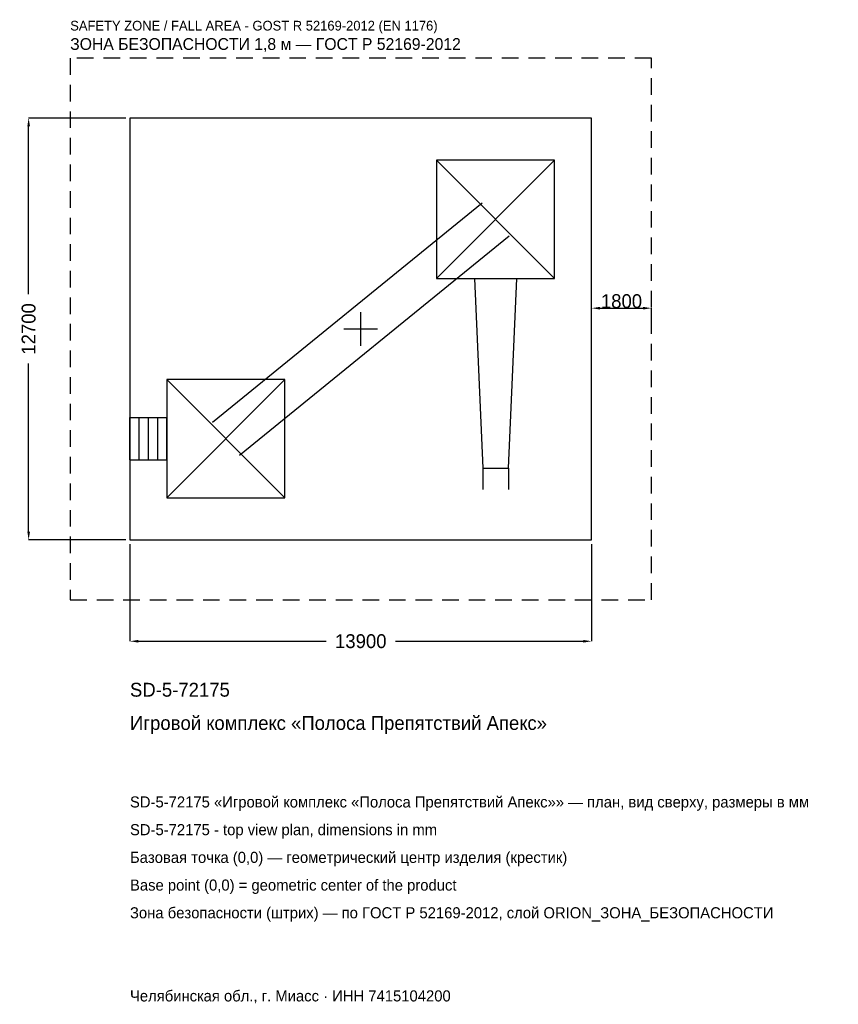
# Model space of a CAD drawing. Header units: metres. Extents: x -10271 to 14379, y -20329 to 9310.
import ezdxf

# ---------------------------------------------------------------- set-up
doc = ezdxf.new("R2010")
doc.units = ezdxf.units.M
doc.linetypes.add('DASHED', pattern=[800, 500, -300])
for name, color, linetype in [('ЗСК_ДАННЫЕ', 3, 'Continuous'), ('ЗСК_ЗОНА_БЕЗОПАСНОСТИ', 1, 'Continuous'), ('ЗСК_КОНТУР', 7, 'Continuous'), ('ЗСК_РАЗМЕРЫ', 8, 'Continuous')]:
    doc.layers.add(name, color=color, linetype=linetype)
doc.dimstyles.new('ORION', dxfattribs={"dimtxt": 417, "dimasz": 250.2, "dimexe": 1.25, "dimexo": 125.1, "dimtad": 1, "dimdec": 0, "dimcen": 2.5, "dimazin": 3, "dimtfac": 1, "dimtmove": 0, "dimatfit": 3})

# ---------------------------------------------------------------- blocks, each defined once
blk = doc.blocks.new('_CLOSEDFILLED')
at = {"color": 0, "linetype": 'BYBLOCK'}
blk.add_solid([(-1, 0.16), (0, 0), (-1, -0.16)], dxfattribs=at)
blk = doc.blocks.new('*D1')
for p, q in [((-6950, -6475.1), (-6950, -9401)), ((6950, -6475.1), (6950, -9401)), ((-6699.8, -9401), (-1042.5, -9401)), ((1042.5, -9401), (6699.8, -9401))]:
    blk.add_line(p, q)
at = {"layer": 'Defpoints'}
for p in [(-6950, -6350), (6950, -6350), (-6950, -9401)]:
    blk.add_point(p, dxfattribs=at)
at = {"layer": 'ЗСК_РАЗМЕРЫ', "xscale": 250.2, "yscale": 250.2, "rotation": 180}
blk.add_blockref('_CLOSEDFILLED', (-6950, -9401), dxfattribs=at)
at = {"layer": 'ЗСК_РАЗМЕРЫ', "xscale": 250.2, "yscale": 250.2}
blk.add_blockref('_CLOSEDFILLED', (6950, -9401), dxfattribs=at)
at = {"layer": 'ЗСК_РАЗМЕРЫ', "insert": (0, -9401), "char_height": 417, "attachment_point": 5}
blk.add_mtext('13900', dxfattribs=at)
blk = doc.blocks.new('*D2')
for p, q in [((-7075.1, 6350), (-10001, 6350)), ((-10001, 1042.5), (-10001, 6099.8)), ((-10001, -6099.8), (-10001, -1042.5)), ((-7075.1, -6350), (-10001, -6350))]:
    blk.add_line(p, q)
at = {"layer": 'Defpoints'}
for p in [(-6950, 6350), (-10001, -6350), (-6950, -6350)]:
    blk.add_point(p, dxfattribs=at)
at = {"layer": 'ЗСК_РАЗМЕРЫ', "xscale": 250.2, "yscale": 250.2}
for p, rotation in [((-10001, 6350), 90), ((-10001, -6350), 270)]:
    blk.add_blockref('_CLOSEDFILLED', p, dxfattribs=dict(at, rotation=rotation))
at = {"layer": 'ЗСК_РАЗМЕРЫ', "insert": (-10001, 0), "char_height": 417, "attachment_point": 5, "rotation": 90}
blk.add_mtext('12700', dxfattribs=at)
blk = doc.blocks.new('ОРИОН SD-5-72175 Игровой комплекс Полоса Препятствий Апекс')
at = {"layer": 'ЗСК_ЗОНА_БЕЗОПАСНОСТИ', "linetype": 'DASHED'}
blk.add_lwpolyline([(-8750, -8150), (8750, -8150), (8750, 8150), (-8750, 8150)], close=True, dxfattribs=at)
at = {"layer": 'ЗСК_КОНТУР'}
for p, q in [((2282, 1524), (5838, 5080)), ((2282, 5080), (5838, 1524)), ((-4463.9, -2805.4), (3656.1, 3798.6)), ((-3656.1, -3798.6), (4463.9, 2805.4)), ((-5838, -5080), (-2282, -1524)), ((-5838, -1524), (-2282, -5080)), ((-6950, -2661.9), (-5838, -2661.9)), ((-6950, -3942.1), (-6950, -2661.9)), ((-6672, -3942.1), (-6672, -2661.9)), ((-6394, -3942.1), (-6394, -2661.9)), ((-6116, -3942.1), (-6116, -2661.9)), ((-5838, -3942.1), (-5838, -2661.9)), ((-6950, -3942.1), (-5838, -3942.1)), ((3676, -4191), (3676, -4831.1)), ((4444, -4191), (4444, -4831.1))]:
    blk.add_line(p, q, dxfattribs=at)
for points in [[(-6950, -6350), (6950, -6350), (6950, 6350), (-6950, 6350)], [(2282, 1524), (5838, 1524), (5838, 5080), (2282, 5080)], [(-5838, -5080), (-2282, -5080), (-2282, -1524), (-5838, -1524)]]:
    blk.add_lwpolyline(points, close=True, dxfattribs=at)
blk.add_lwpolyline([(3419.9, 1524), (3676, -4191), (4444, -4191), (4700.1, 1524)], dxfattribs=at)
at = {"layer": 'ЗСК_РАЗМЕРЫ'}
for p, q in [((0, -508), (0, 508)), ((-508, 0), (508, 0))]:
    blk.add_line(p, q, dxfattribs=at)
at = {"layer": 'ЗСК_ДАННЫЕ'}
for tag, p in [('АРТИКУЛ', (-6950, -11069)), ('НАИМЕНОВАНИЕ', (-6950, -12069.8))]:
    blk.add_attdef(tag, p, '', height=417, dxfattribs=at)
at = {"layer": 'ЗСК_ДАННЫЕ', "flags": 1}
for tag, p in [('ПРОИЗВОДИТЕЛЬ', (-6950, -13070.6)), ('ТЕЛЕФОН', (-6950, -14071.4)), ('САЙТ', (-6950, -16073)), ('АДРЕС', (-6950, -17073.8)), ('РЕКВИЗИТЫ', (-6950, -18074.6)), ('ГАБАРИТЫ', (-6950, -19075.4)), ('ЗОНА_БЕЗОПАСНОСТИ', (-6950, -20076.2))]:
    blk.add_attdef(tag, p, '', height=417, dxfattribs=at)
at = {"layer": 'ЗСК_ЗОНА_БЕЗОПАСНОСТИ', "color": 1}
for s, height, p in [('SAFETY ZONE / FALL AREA - GOST R 52169-2012 (EN 1176)', 291.9, (-8750, 8984)), ('ЗОНА БЕЗОПАСНОСТИ 1,8 м — ГОСТ Р 52169-2012', 354.45, (-8750, 8400.2))]:
    blk.add_text(s, height=height, dxfattribs=at).set_placement(p)
at = {"layer": 'ЗСК_РАЗМЕРЫ'}
dim = blk.add_linear_dim(base=(-10001, -6350), p1=(-6950, -6350), p2=(-6950, 6350), angle=90, dimstyle='ORION', dxfattribs=at)
dim.commit()
dim.dimension.update_dxf_attribs({"geometry": '*D2', "text_midpoint": (-10001, 0)})
blk.add_linear_dim(base=(6950, 625.5), p1=(6950, 0), p2=(8750, 0), dimstyle='ORION', dxfattribs=at).render()
dim = blk.add_linear_dim(base=(-6950, -9401), p1=(-6950, -6350), p2=(6950, -6350), dimstyle='ORION', dxfattribs=at)
dim.commit()
dim.dimension.update_dxf_attribs({"geometry": '*D1', "text_midpoint": (0, -9401)})

msp = doc.modelspace()

# ---------------------------------------------------------------- block references
msp.add_blockref('ОРИОН SD-5-72175 Игровой комплекс Полоса Препятствий Апекс', (0, 0)).add_auto_attribs({'АРТИКУЛ': 'SD-5-72175', 'НАИМЕНОВАНИЕ': 'Игровой комплекс «Полоса Препятствий Апекс»'})

# ---------------------------------------------------------------- texts
at = {"layer": 'ЗСК_ДАННЫЕ', "color": 3}
for s, p in [('SD-5-72175 «Игровой комплекс «Полоса Препятствий Апекс»» — план, вид сверху, размеры в мм', (-6950, -14405)), ('SD-5-72175 - top view plan, dimensions in mm', (-6950, -15239)), ('Челябинская обл., г. Миасс · ИНН 7415104200', (-6950, -20243))]:
    msp.add_text(s, height=333.6, dxfattribs=at).set_placement(p)
at = {"layer": 'ЗСК_ДАННЫЕ', "color": 7}
for s, p in [('Базовая точка (0,0) — геометрический центр изделия (крестик)', (-6950, -16073)), ('Base point (0,0) = geometric center of the product', (-6950, -16907))]:
    msp.add_text(s, height=333.6, dxfattribs=at).set_placement(p)
at = {"layer": 'ЗСК_ДАННЫЕ', "color": 1}
msp.add_text('Зона безопасности (штрих) — по ГОСТ Р 52169-2012, слой ORION_ЗОНА_БЕЗОПАСНОСТИ', height=333.6, dxfattribs=at).set_placement((-6950, -17741))

doc.saveas('drawing.dxf')
